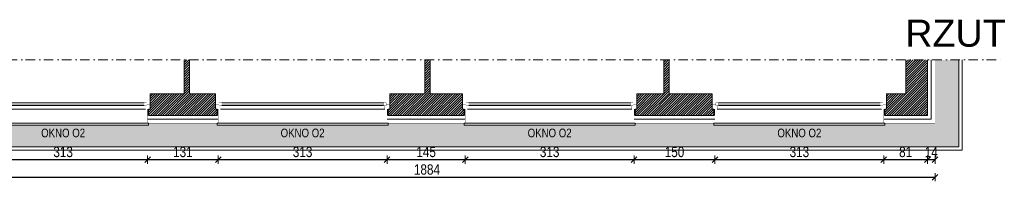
# Model space of a CAD drawing. Header units: millimetres. Extents: x 18880 to 99371, y -5529 to 27899.
# Tile 82 of 161: x 39505 to 41330, y 6027 to 6327. Entities that reach past the tile are written whole.
import ezdxf

# ---------------------------------------------------------------- set-up
doc = ezdxf.new("R2010")
doc.units = ezdxf.units.MM
doc.set_wipeout_variables(frame=1)
doc.linetypes.add('DASHED', pattern=[19.05, 12.7, -6.35])
doc.linetypes.add('Kropki i Kreski', pattern=[335.138881, 176.388884, -88.194442, 0, -70.555556])
for name, color, linetype, lineweight in [('AA_HATCH', 251, 'Continuous', 0), ('AA_IZOLACJA', 251, 'Continuous', 0), ('AA_OPIS', 2, 'Continuous', 0), ('AA_WIDOK', 254, 'Continuous', 0), ('AP wymiary', 40, 'Continuous', 0), ('K_SCIANY', 90, 'Continuous', 20)]:
    doc.layers.add(name, color=color, linetype=linetype, lineweight=lineweight)
doc.layers.add('Okna ArchiCADa', color=7, linetype='Continuous')
doc.styles.add('1', font='ARIALN.TTF')
doc.styles.add('ARIAL', font='arial.ttf')
doc.linetypes.add('STYROPIAN', pattern='A,0.000141,[1,styropian.shx,S=1,R=0,X=0,Y=0],-14.102004', length=14.102145)
doc.dimstyles.new('1_50', dxfattribs={"dimscale": 10, "dimtxt": 1.9, "dimasz": 0.005, "dimexe": 0, "dimexo": 0, "dimgap": 0.45, "dimtad": 1, "dimdec": 4, "dimrnd": 0.5, "dimdsep": 46, "dimtxsty": '1', "dimblk1": 'DIM01', "dimblk2": 'DIM01', "dimsah": 1, "dimcen": 2, "dimdle": 25, "dimse1": 1, "dimse2": 1, "dimclrd": 1, "dimclrt": 2, "dimadec": 0, "dimazin": 0, "dimtfac": 0.66665, "dimtdec": 4, "dimtix": 1, "dimtmove": 0, "dimatfit": 3, "dimldrblk": 'DIM01', "dimfxl": 0, "dimtolj": 1, "dimtzin": 0, "dimarcsym": 0})

# ---------------------------------------------------------------- blocks, each defined once
blk = doc.blocks.new('O1 rozwierane 12_80')
at = {"layer": 'AA_WIDOK', "color": 4}
blk.add_lwpolyline([(1585, 260), (1585, 300), (-1585, 300), (-1585, 260)], dxfattribs=at)
at = {"layer": 'AA_WIDOK', "linetype": 'DASHED', "ltscale": 0.5}
blk.add_lwpolyline([(1585, 260), (-1585, 260)], dxfattribs=at)
at = {"color": 4}
blk.add_wipeout([(-1500, -115), (-1500, -65), (-1525, -65), (-1525, 0), (1525, 0), (1525, -65), (1500, -65), (1500, -115)], dxfattribs=at).dxf.layer = 'AA_WIDOK'
at = {"layer": 'AA_IZOLACJA', "linetype": 'STYROPIAN', "ltscale": 0.2}
for points in [[(-1575, 120), (-1575, 0)], [(1575, 120), (1575, 0)]]:
    blk.add_lwpolyline(points, dxfattribs=at)
at = {"layer": 'AA_WIDOK', "const_width": 3}
for points in [[(-1565, 260), (-1565, 0)], [(1565, 260), (1565, 0)]]:
    blk.add_lwpolyline(points, dxfattribs=at)
at = {"layer": 'AA_WIDOK', "color": 4, "const_width": 3}
for points in [[(-1615, 0), (-1525, 0)], [(-1615, -90), (-1615, 0)], [(-1525, 0), (-1525, -65)], [(1525, -65), (1525, 0)], [(1525, 0), (1615, 0)], [(1615, 0), (1615, -90)], [(-1550, -90), (-1615, -90)], [(-1525, -65), (-1550, -65)], [(-1550, -65), (-1550, -90)], [(-1550, -65), (-1500, -65)], [(-1550, -115), (-1550, -65)], [(-1500, -115), (-1550, -115)], [(-1500, -65), (-1500, -115)], [(1500, -80), (-1500, -80)], [(1500, -90), (-1500, -90)], [(1500, -100), (-1500, -100)], [(1500, -115), (1500, -65)], [(1500, -65), (1550, -65)], [(1550, -115), (1500, -115)], [(1550, -65), (1525, -65)], [(1550, -90), (1550, -65)], [(1550, -65), (1550, -115)], [(1615, -90), (1550, -90)]]:
    blk.add_lwpolyline(points, dxfattribs=at)
at = {"layer": 'AA_WIDOK', "color": 4}
for points in [[(-1525, 0), (1525, 0)], [(1500, -65), (-1500, -65)], [(1500, -115), (-1500, -115)], [(1500, -115), (-1500, -115)]]:
    blk.add_lwpolyline(points, dxfattribs=at)
blk = doc.blocks.new('DIM01')
at = {"color": 2}
blk.add_line((-106, -106), (106, 106), dxfattribs=at)
blk.add_line((0, -150), (0, 150))
blk = doc.blocks.new('*D861')
at = {"layer": 'AP wymiary', "color": 1, "lineweight": -2, "transparency": 16777216}
for p, q in [((41187.9, 6067.2), (41187.9, 6067.2)), ((41202, 6067.2), (41188, 6067.2)), ((41202, 6067.2), (41202.1, 6067.2))]:
    blk.add_line(p, q, dxfattribs=at)
at = {"layer": 'Defpoints', "color": 0, "transparency": 16777216}
for p in [(41188, 6157.7), (41202, 6157.7), (41188, 6067.2)]:
    blk.add_point(p, dxfattribs=at)
at = {"layer": 'AP wymiary', "color": 1, "lineweight": -2, "transparency": 16777216, "xscale": 0.05, "yscale": 0.05, "zscale": 0.05}
blk.add_blockref('DIM01', (41188, 6067.2), dxfattribs=at)
at = {"layer": 'AP wymiary', "color": 1, "lineweight": -2, "transparency": 16777216, "xscale": 0.05, "yscale": 0.05, "zscale": 0.05, "rotation": 180}
blk.add_blockref('DIM01', (41202, 6067.2), dxfattribs=at)
at = {"layer": 'AP wymiary', "color": 2, "transparency": 16777216, "insert": (41195, 6081.3), "char_height": 19, "attachment_point": 5, "style": '1'}
blk.add_mtext('\\A1;14', dxfattribs=at)
blk = doc.blocks.new('*D862')
at = {"layer": 'AP wymiary', "color": 1, "lineweight": -2, "transparency": 16777216}
blk.add_line((41187.9, 6067.2), (41107, 6067.2), dxfattribs=at)
at = {"layer": 'Defpoints', "color": 0, "transparency": 16777216}
for p in [(41188, 6157.7), (41107, 6142), (41107, 6067.2)]:
    blk.add_point(p, dxfattribs=at)
at = {"layer": 'AP wymiary', "color": 1, "lineweight": -2, "transparency": 16777216, "xscale": 0.05, "yscale": 0.05, "zscale": 0.05, "rotation": 180}
blk.add_blockref('DIM01', (41107, 6067.2), dxfattribs=at)
at = {"layer": 'AP wymiary', "color": 1, "lineweight": -2, "transparency": 16777216, "xscale": 0.05, "yscale": 0.05, "zscale": 0.05}
blk.add_blockref('DIM01', (41188, 6067.2), dxfattribs=at)
at = {"layer": 'AP wymiary', "color": 2, "transparency": 16777216, "insert": (41147.5, 6081.4), "char_height": 19, "attachment_point": 5, "style": '1'}
blk.add_mtext('\\A1;81', dxfattribs=at)
blk = doc.blocks.new('*D863')
at = {"layer": 'AP wymiary', "color": 1, "lineweight": -2, "transparency": 16777216}
blk.add_line((41106.9, 6067.2), (40794, 6067.2), dxfattribs=at)
at = {"layer": 'Defpoints', "color": 0, "transparency": 16777216}
for p in [(40794, 6142), (41107, 6142), (40794, 6067.2)]:
    blk.add_point(p, dxfattribs=at)
at = {"layer": 'AP wymiary', "color": 1, "lineweight": -2, "transparency": 16777216, "xscale": 0.05, "yscale": 0.05, "zscale": 0.05, "rotation": 180}
blk.add_blockref('DIM01', (40794, 6067.2), dxfattribs=at)
at = {"layer": 'AP wymiary', "color": 1, "lineweight": -2, "transparency": 16777216, "xscale": 0.05, "yscale": 0.05, "zscale": 0.05}
blk.add_blockref('DIM01', (41107, 6067.2), dxfattribs=at)
at = {"layer": 'AP wymiary', "color": 2, "transparency": 16777216, "insert": (40950.5, 6081.4), "char_height": 19, "attachment_point": 5, "style": '1'}
blk.add_mtext('\\A1;313', dxfattribs=at)
blk = doc.blocks.new('*D864')
at = {"layer": 'AP wymiary', "color": 1, "lineweight": -2, "transparency": 16777216}
blk.add_line((40793.9, 6067.2), (40644, 6067.2), dxfattribs=at)
at = {"layer": 'Defpoints', "color": 0, "transparency": 16777216}
for p in [(40644, 6142), (40794, 6142), (40644, 6067.2)]:
    blk.add_point(p, dxfattribs=at)
at = {"layer": 'AP wymiary', "color": 1, "lineweight": -2, "transparency": 16777216, "xscale": 0.05, "yscale": 0.05, "zscale": 0.05, "rotation": 180}
blk.add_blockref('DIM01', (40644, 6067.2), dxfattribs=at)
at = {"layer": 'AP wymiary', "color": 1, "lineweight": -2, "transparency": 16777216, "xscale": 0.05, "yscale": 0.05, "zscale": 0.05}
blk.add_blockref('DIM01', (40794, 6067.2), dxfattribs=at)
at = {"layer": 'AP wymiary', "color": 2, "transparency": 16777216, "insert": (40719, 6081.4), "char_height": 19, "attachment_point": 5, "style": '1'}
blk.add_mtext('\\A1;150', dxfattribs=at)
blk = doc.blocks.new('*D865')
at = {"layer": 'AP wymiary', "color": 1, "lineweight": -2, "transparency": 16777216}
blk.add_line((40643.9, 6067.2), (40331, 6067.2), dxfattribs=at)
at = {"layer": 'Defpoints', "color": 0, "transparency": 16777216}
for p in [(40331, 6139.4), (40644, 6142), (40331, 6067.2)]:
    blk.add_point(p, dxfattribs=at)
at = {"layer": 'AP wymiary', "color": 1, "lineweight": -2, "transparency": 16777216, "xscale": 0.05, "yscale": 0.05, "zscale": 0.05, "rotation": 180}
blk.add_blockref('DIM01', (40331, 6067.2), dxfattribs=at)
at = {"layer": 'AP wymiary', "color": 1, "lineweight": -2, "transparency": 16777216, "xscale": 0.05, "yscale": 0.05, "zscale": 0.05}
blk.add_blockref('DIM01', (40644, 6067.2), dxfattribs=at)
at = {"layer": 'AP wymiary', "color": 2, "transparency": 16777216, "insert": (40487.5, 6081.4), "char_height": 19, "attachment_point": 5, "style": '1'}
blk.add_mtext('\\A1;313', dxfattribs=at)
blk = doc.blocks.new('*D866')
at = {"layer": 'AP wymiary', "color": 1, "lineweight": -2, "transparency": 16777216}
blk.add_line((40330.9, 6067.2), (40186, 6067.2), dxfattribs=at)
at = {"layer": 'Defpoints', "color": 0, "transparency": 16777216}
for p in [(40186, 6138.9), (40331, 6139.4), (40186, 6067.2)]:
    blk.add_point(p, dxfattribs=at)
at = {"layer": 'AP wymiary', "color": 1, "lineweight": -2, "transparency": 16777216, "xscale": 0.05, "yscale": 0.05, "zscale": 0.05, "rotation": 180}
blk.add_blockref('DIM01', (40186, 6067.2), dxfattribs=at)
at = {"layer": 'AP wymiary', "color": 1, "lineweight": -2, "transparency": 16777216, "xscale": 0.05, "yscale": 0.05, "zscale": 0.05}
blk.add_blockref('DIM01', (40331, 6067.2), dxfattribs=at)
at = {"layer": 'AP wymiary', "color": 2, "transparency": 16777216, "insert": (40258.5, 6081.4), "char_height": 19, "attachment_point": 5, "style": '1'}
blk.add_mtext('\\A1;145', dxfattribs=at)
blk = doc.blocks.new('*D867')
at = {"layer": 'AP wymiary', "color": 1, "lineweight": -2, "transparency": 16777216}
blk.add_line((40185.9, 6067.2), (39873, 6067.2), dxfattribs=at)
at = {"layer": 'Defpoints', "color": 0, "transparency": 16777216}
for p in [(39873, 6142), (40186, 6138.9), (39873, 6067.2)]:
    blk.add_point(p, dxfattribs=at)
at = {"layer": 'AP wymiary', "color": 1, "lineweight": -2, "transparency": 16777216, "xscale": 0.05, "yscale": 0.05, "zscale": 0.05, "rotation": 180}
blk.add_blockref('DIM01', (39873, 6067.2), dxfattribs=at)
at = {"layer": 'AP wymiary', "color": 1, "lineweight": -2, "transparency": 16777216, "xscale": 0.05, "yscale": 0.05, "zscale": 0.05}
blk.add_blockref('DIM01', (40186, 6067.2), dxfattribs=at)
at = {"layer": 'AP wymiary', "color": 2, "transparency": 16777216, "insert": (40029.5, 6081.4), "char_height": 19, "attachment_point": 5, "style": '1'}
blk.add_mtext('\\A1;313', dxfattribs=at)
blk = doc.blocks.new('*D868')
at = {"layer": 'AP wymiary', "color": 1, "lineweight": -2, "transparency": 16777216}
blk.add_line((39872.9, 6067.2), (39742, 6067.2), dxfattribs=at)
at = {"layer": 'Defpoints', "color": 0, "transparency": 16777216}
for p in [(39742, 6142), (39873, 6142), (39742, 6067.2)]:
    blk.add_point(p, dxfattribs=at)
at = {"layer": 'AP wymiary', "color": 1, "lineweight": -2, "transparency": 16777216, "xscale": 0.05, "yscale": 0.05, "zscale": 0.05, "rotation": 180}
blk.add_blockref('DIM01', (39742, 6067.2), dxfattribs=at)
at = {"layer": 'AP wymiary', "color": 1, "lineweight": -2, "transparency": 16777216, "xscale": 0.05, "yscale": 0.05, "zscale": 0.05}
blk.add_blockref('DIM01', (39873, 6067.2), dxfattribs=at)
at = {"layer": 'AP wymiary', "color": 2, "transparency": 16777216, "insert": (39807.5, 6081.4), "char_height": 19, "attachment_point": 5, "style": '1'}
blk.add_mtext('\\A1;131', dxfattribs=at)
blk = doc.blocks.new('*D869')
at = {"layer": 'AP wymiary', "color": 1, "lineweight": -2, "transparency": 16777216}
blk.add_line((39741.9, 6067.2), (39429, 6067.2), dxfattribs=at)
at = {"layer": 'Defpoints', "color": 0, "transparency": 16777216}
for p in [(39429, 6140.4), (39742, 6142), (39429, 6067.2)]:
    blk.add_point(p, dxfattribs=at)
at = {"layer": 'AP wymiary', "color": 1, "lineweight": -2, "transparency": 16777216, "xscale": 0.05, "yscale": 0.05, "zscale": 0.05, "rotation": 180}
blk.add_blockref('DIM01', (39429, 6067.2), dxfattribs=at)
at = {"layer": 'AP wymiary', "color": 1, "lineweight": -2, "transparency": 16777216, "xscale": 0.05, "yscale": 0.05, "zscale": 0.05}
blk.add_blockref('DIM01', (39742, 6067.2), dxfattribs=at)
at = {"layer": 'AP wymiary', "color": 2, "transparency": 16777216, "insert": (39585.5, 6081.4), "char_height": 19, "attachment_point": 5, "style": '1'}
blk.add_mtext('\\A1;313', dxfattribs=at)
blk = doc.blocks.new('*D872')
at = {"layer": 'AP wymiary', "color": 1, "lineweight": -2, "transparency": 16777216}
blk.add_line((39318, 6034.7), (41201.9, 6034.7), dxfattribs=at)
at = {"layer": 'Defpoints', "color": 0, "transparency": 16777216}
for p in [(39318, 6135), (41202, 6135), (41202, 6034.7)]:
    blk.add_point(p, dxfattribs=at)
at = {"layer": 'AP wymiary', "color": 1, "lineweight": -2, "transparency": 16777216, "xscale": 0.05, "yscale": 0.05, "zscale": 0.05, "rotation": 180}
blk.add_blockref('DIM01', (39318, 6034.7), dxfattribs=at)
at = {"layer": 'AP wymiary', "color": 1, "lineweight": -2, "transparency": 16777216, "xscale": 0.05, "yscale": 0.05, "zscale": 0.05}
blk.add_blockref('DIM01', (41202, 6034.7), dxfattribs=at)
at = {"layer": 'AP wymiary', "color": 2, "transparency": 16777216, "insert": (40260, 6048.9), "char_height": 19, "attachment_point": 5, "style": '1'}
blk.add_mtext('\\A1;1884', dxfattribs=at)

msp = doc.modelspace()

# ---------------------------------------------------------------- hatches: boundary and pattern name
at = {"layer": 'AA_HATCH'}
h = msp.add_hatch(dxfattribs=at)
h.set_pattern_fill('ANSI31', color=256)
h.set_pattern_definition([(45, (-2777.1698, 519.7562), (-2.24506403, 2.24506403), [])])
h.paths.add_polyline_path([(39423.98658, 6188.99469), (39371.98658, 6188.99469), (39371.98658, 6252.0168), (39331.98658, 6252.0168), (39331.98658, 6148.99469), (39426.98658, 6148.99469), (39426.98658, 6160.99469), (39423.98658, 6160.99469), (39423.98658, 6169.99469)])
h.paths.add_polyline_path([(39867.98658, 6169.99469), (39867.98658, 6188.99469), (39819.98658, 6188.99469), (39819.98658, 6252.0168), (39809.98658, 6252.0168), (39809.98658, 6188.99469), (39746.98658, 6188.99469), (39746.98658, 6169.99469), (39746.98658, 6160.99469), (39743.98658, 6160.99469), (39743.98658, 6148.99469), (39870.98658, 6148.99469), (39870.98658, 6160.99469), (39867.98658, 6160.99469)])
h.paths.add_polyline_path([(40325.98658, 6188.99469), (40265.98658, 6188.99469), (40265.98658, 6252.0168), (40255.98658, 6252.0168), (40255.98658, 6188.99469), (40190.98658, 6188.99469), (40190.98658, 6169.99469), (40190.98658, 6160.99469), (40187.98658, 6160.99469), (40187.98658, 6148.99469), (40328.98658, 6148.99469), (40328.98658, 6160.99469), (40325.98658, 6160.99469), (40325.98658, 6169.99469)])
h.paths.add_polyline_path([(40788.98658, 6169.99469), (40788.98658, 6188.99469), (40708.98658, 6188.99469), (40708.98658, 6252.0168), (40698.98658, 6252.0168), (40698.98658, 6188.99469), (40648.98658, 6188.99469), (40648.98658, 6169.99469), (40648.98658, 6160.99469), (40645.98658, 6160.99469), (40645.98658, 6148.99469), (40791.98658, 6148.99469), (40791.98658, 6160.99469), (40788.98658, 6160.99469)])
h.paths.add_polyline_path([(41187.98658, 6252.0168), (41147.98658, 6252.0168), (41147.98658, 6188.99469), (41111.98658, 6188.99469), (41111.98658, 6169.99469), (41111.98658, 6160.99469), (41108.98658, 6160.99469), (41108.98658, 6148.99469), (41187.98658, 6148.99469)])

# ---------------------------------------------------------------- linework, layer by layer
at = {"layer": 'AA_IZOLACJA', "linetype": 'STYROPIAN', "ltscale": 1.4}
for points in [[(41106.98658, 6141.99469), (41194.98658, 6141.99469), (41194.98658, 6252.0168)], [(39741.98658, 6141.99469), (39872.98658, 6141.99469)], [(40185.98658, 6141.99469), (40330.98658, 6141.99469)], [(40643.98658, 6141.99469), (40793.98658, 6141.99469)]]:
    msp.add_lwpolyline(points, dxfattribs=at)
at = {"layer": 'AA_OPIS', "linetype": 'Kropki i Kreski', "ltscale": 0.1}
msp.add_lwpolyline([(38910.98658, 6252.0168), (41330.40195, 6252.0168)], dxfattribs=at)
at = {"layer": 'AA_WIDOK', "const_width": 0.3}
for points in [[(41106.98658, 6134.99469), (41201.98658, 6134.99469), (41201.98658, 6252.0168)], [(39741.98658, 6134.99469), (39872.98658, 6134.99469)], [(40185.98658, 6134.99469), (40330.98658, 6134.99469)], [(40643.98658, 6134.99469), (40793.98658, 6134.99469)]]:
    msp.add_lwpolyline(points, dxfattribs=at)
at = {"layer": 'K_SCIANY'}
for points in [[(39809.98658, 6252.0168), (39809.98658, 6188.99469), (39746.98658, 6188.99469), (39746.98658, 6169.99469), (39746.98658, 6160.99469), (39743.98658, 6160.99469), (39743.98658, 6148.99469), (39870.98658, 6148.99469), (39870.98658, 6160.99469), (39867.98658, 6160.99469), (39867.98658, 6169.99469), (39867.98658, 6188.99469), (39819.98658, 6188.99469), (39819.98658, 6252.0168)], [(40255.98658, 6252.0168), (40255.98658, 6188.99469), (40190.98658, 6188.99469), (40190.98658, 6169.99469), (40190.98658, 6160.99469), (40187.98658, 6160.99469), (40187.98658, 6148.99469), (40328.98658, 6148.99469), (40328.98658, 6160.99469), (40325.98658, 6160.99469), (40325.98658, 6169.99469), (40325.98658, 6188.99469), (40265.98658, 6188.99469), (40265.98658, 6252.0168)], [(40698.98658, 6252.0168), (40698.98658, 6188.99469), (40648.98658, 6188.99469), (40648.98658, 6169.99469), (40648.98658, 6160.99469), (40645.98658, 6160.99469), (40645.98658, 6148.99469), (40791.98658, 6148.99469), (40791.98658, 6160.99469), (40788.98658, 6160.99469), (40788.98658, 6169.99469), (40788.98658, 6188.99469), (40708.98658, 6188.99469), (40708.98658, 6252.0168)], [(41147.98658, 6252.0168), (41147.98658, 6188.99469), (41111.98658, 6188.99469), (41111.98658, 6169.99469), (41111.98658, 6160.99469), (41108.98658, 6160.99469), (41108.98658, 6148.99469), (41187.98658, 6148.99469), (41187.98658, 6252.0168)]]:
    msp.add_lwpolyline(points, dxfattribs=at)

# ---------------------------------------------------------------- texts
at = {"layer": 'AA_OPIS', "insert": (41146.80024, 6326.53656), "char_height": 50, "width": 5325.4238542, "attachment_point": 1, "style": 'ARIAL'}
msp.add_mtext('\\A1;\\pxql;{\\fArial|b0|i0|c238|p38;RZUT}', dxfattribs=at)

# ---------------------------------------------------------------- dimensions: what is measured, and where the dimension line sits
at = {"layer": 'AP wymiary'}
dim = msp.add_linear_dim(base=(41187.98658, 6067.21194), p1=(41201.98658, 6157.73321), p2=(41187.98658, 6157.73321), dimstyle='1_50', dxfattribs=at)
dim.commit()
dim.dimension.update_dxf_attribs({"geometry": '*D861', "text_midpoint": (41194.98658, 6081.25082)})

# ---------------------------------------------------------------- next in the draw order: block references
at = {"layer": 'Okna ArchiCADa', "linetype": 'Continuous', "xscale": 0.1, "yscale": 0.1, "zscale": 0.1, "rotation": 180}
for p in [(39585.48658, 6160.99469), (40029.48658, 6160.99469), (40487.48658, 6160.99469), (40950.48658, 6160.99469)]:
    msp.add_blockref('O1 rozwierane 12_80', p, dxfattribs=at)

# ---------------------------------------------------------------- next in the draw order: hatches: boundary and pattern name
at = {"layer": 'AA_HATCH'}
h = msp.add_hatch(dxfattribs=at)
h.set_pattern_fill('AR-CONC', color=256, scale=0.1)
h.set_pattern_definition([(50, (-2777.17, 519.756), (18.218467, -1.5939086), [1.905, -20.955]), (355, (-2777.17, 519.756), (-3.524342, 19.1056845), [1.524, -16.7640584]), (100.451445, (-2775.652, 519.623), (14.694125, 17.511775), [1.619001, -17.8090245]), (46.1842, (-2777.17, 524.836), (27.107904, -4.204233), [2.8575, -31.4325]), (96.63556, (-2774.91, 524.486), (23.740413, 24.742612), [2.428502, -26.71356]), (351.18415, (-2777.17, 524.836), (23.740413, 24.742612), [2.285997, -25.145973]), (21, (-2774.63, 523.566), (15.161439, -10.22652), [1.905, -20.955]), (326, (-2774.63, 523.566), (6.180203, 18.418797), [1.524, -16.764]), (71.451445, (-2773.366, 522.714), (21.341642, 8.192277), [1.619001, -17.808994]), (37.5, (-2777.17, 519.756), (0.3088603, 8.4555039), [0, -16.5608, 0, -17.018, 0, -16.8275]), (7.5, (-2777.17, 519.756), (6.6819663, 10.0180575), [0, -9.7028, 0, -16.1798, 0, -6.4135]), (327.5, (-2782.834, 519.756), (13.5590595, -0.5728744), [0, -6.35, 0, -19.812, 0, -26.289]), (317.5, (-2785.374, 519.756), (14.812918, 2.542649), [0, -8.255, 0, -13.1572, 0, -18.669])])
h.paths.add_polyline_path([(41245.98658, 6252.0168), (41201.98658, 6252.0168), (41201.98658, 6134.99469), (41108.98658, 6134.99469), (41108.98658, 6130.99469), (40791.98658, 6130.99469), (40791.98658, 6134.99469), (40645.98658, 6134.99469), (40645.98658, 6130.99469), (40328.98658, 6130.99469), (40328.98658, 6134.99469), (40187.98658, 6134.99469), (40187.98658, 6130.99469), (39870.98658, 6130.99469), (39870.98658, 6134.99469), (39743.98658, 6134.99469), (39743.98658, 6130.99469), (39426.98658, 6130.99469), (39426.98658, 6134.99469), (39325.98658, 6134.99469), (39325.98658, 6090.99469), (41245.98658, 6090.99469)])
h.paths.add_polyline_path([(40905.7859, 6099.73354), (40995.26585, 6099.73354), (40995.26585, 6132.70489), (40905.7859, 6132.70489)], flags=24)
h.paths.add_polyline_path([(40442.7859, 6099.73354), (40532.26585, 6099.73354), (40532.26585, 6132.70489), (40442.7859, 6132.70489)], flags=24)
h.paths.add_polyline_path([(39984.7859, 6099.73354), (40074.26585, 6099.73354), (40074.26585, 6132.70489), (39984.7859, 6132.70489)], flags=24)
h.paths.add_polyline_path([(39540.7859, 6099.73354), (39630.26585, 6099.73354), (39630.26585, 6132.70489), (39540.7859, 6132.70489)], flags=24)

# ---------------------------------------------------------------- next in the draw order: linework, layer by layer
for points in [[(39325.98658, 6090.99469), (41245.98658, 6090.99469), (41245.98658, 6252.0168)], [(39325.98658, 6084.99469), (41251.98658, 6084.99469), (41251.98658, 6252.0168)]]:
    msp.add_lwpolyline(points, dxfattribs=at)

# ---------------------------------------------------------------- next in the draw order: texts
at = {"layer": 'AA_OPIS', "char_height": 16, "width": 300, "attachment_point": 2, "style": 'ARIAL'}
for insert in [(39585.48658, 6124.75401), (40029.48658, 6124.75401), (40487.48658, 6124.75401), (40950.48658, 6124.75401)]:
    msp.add_mtext('{\\W0.8;OKNO O2}', dxfattribs=dict(at, insert=insert))

# ---------------------------------------------------------------- next in the draw order: dimensions: what is measured, and where the dimension line sits
at = {"layer": 'AP wymiary'}
for base, p1, p2, picture, middle in [((41106.98658, 6067.21194), (41187.98658, 6157.73321), (41106.98658, 6141.99469), '*D862', (41147.48658, 6081.41282)), ((39428.98658, 6067.21194), (39741.98658, 6141.99469), (39428.98658, 6140.38119), '*D869', (39585.48658, 6081.41282)), ((39741.98658, 6067.21194), (39872.98658, 6141.99469), (39741.98658, 6141.99469), '*D868', (39807.48658, 6081.41282)), ((39872.98658, 6067.21194), (40185.98658, 6138.91489), (39872.98658, 6141.99469), '*D867', (40029.48658, 6081.41282)), ((40185.98658, 6067.21194), (40330.98658, 6139.39976), (40185.98658, 6138.91489), '*D866', (40258.48658, 6081.41282)), ((40330.98658, 6067.21194), (40643.98658, 6141.99469), (40330.98658, 6139.39976), '*D865', (40487.48658, 6081.41282)), ((40643.98658, 6067.21194), (40793.98658, 6141.99469), (40643.98658, 6141.99469), '*D864', (40718.98658, 6081.41282)), ((40793.98658, 6067.21194), (41106.98658, 6141.99469), (40793.98658, 6141.99469), '*D863', (40950.48658, 6081.41282))]:
    dim = msp.add_linear_dim(base=base, p1=p1, p2=p2, dimstyle='1_50', override={"dimtmove": 1}, dxfattribs=at)
    dim.commit()
    dim.dimension.update_dxf_attribs({"geometry": picture, "text_midpoint": middle})
dim = msp.add_linear_dim(base=(41201.98658, 6034.6772), p1=(39317.98658, 6134.99469), p2=(41201.98658, 6134.99469), dimstyle='1_50', dxfattribs=at)
dim.commit()
dim.dimension.update_dxf_attribs({"geometry": '*D872', "text_midpoint": (40259.98658, 6048.87809)})

doc.saveas('drawing.dxf')
